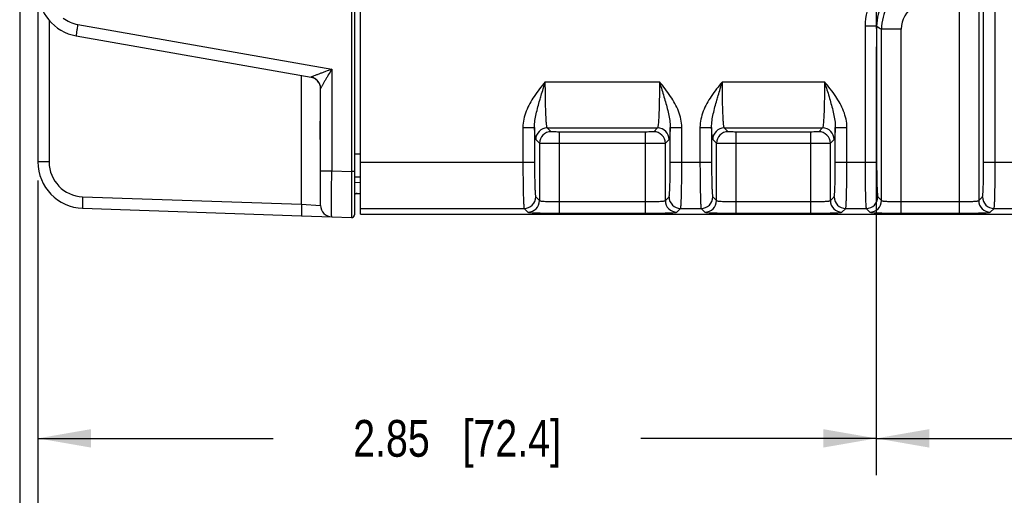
# Model space of a CAD drawing. Header units: inches. Extents: x 0 to 34, y 0 to 22.
# Tile 92 of 168: x 11.4 to 14.8, y 2.5 to 4.1. Entities that reach past the tile are written whole.
import ezdxf

# ---------------------------------------------------------------- set-up
doc = ezdxf.new("R2010")
doc.units = ezdxf.units.IN
doc.header["$LTSCALE"] = 1.87
doc.header["$MEASUREMENT"] = 0
doc.linetypes.add('CENTER', pattern=[0.6, 0.375, -0.075, 0.075, -0.075])
doc.layers.get('0').update_dxf_attribs({"linetype": 'CONTINUOUS'})
doc.layers.add('02___PRT_ALL_AXES', color=7, linetype='CONTINUOUS')
doc.layers.add('DIMENSIONS', color=7, linetype='CONTINUOUS')
doc.styles.get("Standard").update_dxf_attribs({"font": 'txt', "width": 0.8})
doc.dimstyles.new('DIMSTYLE_1', dxfattribs={"dimtxt": 0.125, "dimasz": 0.18, "dimexe": 0.125, "dimexo": 0.0625, "dimgap": 0.0625, "dimtad": 0, "dimtih": 1, "dimtoh": 1, "dimzin": 4, "dimdsep": 46, "dimtxsty": 'STANDARD', "dimblk": '_FILLED', "dimblk1": '_FILLED', "dimblk2": '_FILLED', "dimcen": 0.09, "dimadec": 0, "dimazin": 0, "dimtp": 0.001, "dimtm": 0.001, "dimtfac": 1, "dimtofl": 0, "dimtmove": 0, "dimatfit": 3, "dimldrblk": '_FILLED', "dimfxl": 1, "dimtolj": 1, "dimtzin": 4, "dimarcsym": 0})

# ---------------------------------------------------------------- blocks, each defined once
blk = doc.blocks.new('_FILLED')
at = {"color": 0, "linetype": 'BYBLOCK'}
blk.add_solid([(0, 0), (-1, 0.174), (-1, -0.174)], dxfattribs=at)
blk = doc.blocks.new('*D2')
at = {"layer": 'DIMENSIONS', "color": 2, "linetype": 'CONTINUOUS'}
for p, q in [((14.3501, 3.9959), (14.3501, 2.5392)), ((11.5009, 3.5419), (11.5009, 2.5392)), ((11.5009, 2.6642), (12.3005, 2.6642)), ((14.3501, 2.6642), (13.5505, 2.6642))]:
    blk.add_line(p, q, dxfattribs=at)
at = {"layer": 'DIMENSIONS', "color": 2, "linetype": 'CONTINUOUS', "xscale": 0.18, "yscale": 0.18, "zscale": 0.18, "rotation": 180}
blk.add_blockref('_FILLED', (11.5009, 2.6642), dxfattribs=at)
at = {"layer": 'DIMENSIONS', "color": 2, "linetype": 'CONTINUOUS', "xscale": 0.18, "yscale": 0.18, "zscale": 0.18}
blk.add_blockref('_FILLED', (14.3501, 2.6642), dxfattribs=at)
at = {"layer": 'DIMENSIONS', "color": 2, "linetype": 'CONTINUOUS', "insert": (12.9255, 2.7267), "char_height": 0.125, "width": 1.125, "attachment_point": 2, "line_spacing_factor": 0.9}
blk.add_mtext('2.85{\\Ftxt.shx;\\W1.000000;\\H0.125000; }[72.4]', dxfattribs=at)
blk = doc.blocks.new('*D3')
at = {"layer": 'DIMENSIONS', "color": 2, "linetype": 'CONTINUOUS'}
for p, q in [((14.3501, 3.9959), (14.3501, 2.5392)), ((19.0746, 3.9959), (19.0746, 2.5392)), ((14.3501, 2.6642), (16.1373, 2.6642)), ((19.0746, 2.6642), (17.2873, 2.6642))]:
    blk.add_line(p, q, dxfattribs=at)
at = {"layer": 'DIMENSIONS', "color": 2, "linetype": 'CONTINUOUS', "xscale": 0.18, "yscale": 0.18, "zscale": 0.18, "rotation": 180}
blk.add_blockref('_FILLED', (14.3501, 2.6642), dxfattribs=at)
at = {"layer": 'DIMENSIONS', "color": 2, "linetype": 'CONTINUOUS', "xscale": 0.18, "yscale": 0.18, "zscale": 0.18}
blk.add_blockref('_FILLED', (19.0746, 2.6642), dxfattribs=at)
at = {"layer": 'DIMENSIONS', "color": 2, "linetype": 'CONTINUOUS', "insert": (16.7123, 2.7267), "char_height": 0.125, "width": 1.025, "attachment_point": 2, "line_spacing_factor": 0.9}
blk.add_mtext('4.72{\\Ftxt.shx;\\W1.000000;\\H0.125000; }[120]', dxfattribs=at)
blk = doc.blocks.new('*D5')
at = {"layer": 'DIMENSIONS', "color": 2, "linetype": 'CONTINUOUS'}
for p, q in [((11.4389, 4.9258), (11.4389, 1.0392)), ((24.3849, 3.4517), (24.3849, 1.0392)), ((11.4389, 1.1642), (17.1869, 1.1642)), ((24.3849, 1.1642), (18.6369, 1.1642))]:
    blk.add_line(p, q, dxfattribs=at)
at = {"layer": 'DIMENSIONS', "color": 2, "linetype": 'CONTINUOUS', "xscale": 0.18, "yscale": 0.18, "zscale": 0.18, "rotation": 180}
blk.add_blockref('_FILLED', (11.4389, 1.1642), dxfattribs=at)
at = {"layer": 'DIMENSIONS', "color": 2, "linetype": 'CONTINUOUS', "xscale": 0.18, "yscale": 0.18, "zscale": 0.18}
blk.add_blockref('_FILLED', (24.3849, 1.1642), dxfattribs=at)
at = {"layer": 'DIMENSIONS', "color": 2, "linetype": 'CONTINUOUS', "insert": (17.9119, 1.2267), "char_height": 0.125, "width": 1.325, "attachment_point": 2, "line_spacing_factor": 0.9}
blk.add_mtext('12.95{\\Ftxt.shx;\\W1.000000;\\H0.125000; }[328.8]', dxfattribs=at)
blk = doc.blocks.new('*D6')
at = {"layer": 'DIMENSIONS', "color": 2, "linetype": 'CONTINUOUS'}
for p, q in [((11.5009, 3.5419), (11.5009, 1.7892)), ((24.3849, 3.4517), (24.3849, 1.7892)), ((11.5009, 1.9142), (17.2179, 1.9142)), ((24.3849, 1.9142), (18.6679, 1.9142))]:
    blk.add_line(p, q, dxfattribs=at)
at = {"layer": 'DIMENSIONS', "color": 2, "linetype": 'CONTINUOUS', "xscale": 0.18, "yscale": 0.18, "zscale": 0.18, "rotation": 180}
blk.add_blockref('_FILLED', (11.5009, 1.9142), dxfattribs=at)
at = {"layer": 'DIMENSIONS', "color": 2, "linetype": 'CONTINUOUS', "xscale": 0.18, "yscale": 0.18, "zscale": 0.18}
blk.add_blockref('_FILLED', (24.3849, 1.9142), dxfattribs=at)
at = {"layer": 'DIMENSIONS', "color": 2, "linetype": 'CONTINUOUS', "insert": (17.9429, 1.9767), "char_height": 0.125, "width": 1.325, "attachment_point": 2, "line_spacing_factor": 0.9}
blk.add_mtext('12.88{\\Ftxt.shx;\\W1.000000;\\H0.125000; }[327.3]', dxfattribs=at)

msp = doc.modelspace()

# ---------------------------------------------------------------- linework, layer by layer
at = {"color": 7, "linetype": 'CONTINUOUS'}
for p, q in [((12.5767, 6.8736), (12.5767, 3.4249)), ((12.5968, 3.4266), (12.5968, 6.8708)), ((11.5009, 6.6941), (11.5009, 3.6044)), ((12.5665, 6.726), (12.5665, 3.5725)), ((14.7152, 3.6038), (14.7152, 6.6936)), ((14.7545, 3.6038), (14.7545, 6.6936)), ((14.6316, 4.1475), (14.6316, 3.4301)), ((14.6985, 4.1475), (14.6985, 3.4731)), ((11.5389, 4.0864), (11.5389, 3.6044)), ((11.6365, 4.0724), (12.4995, 3.9202)), ((14.3121, 4.0662), (14.3121, 3.6038)), ((14.3515, 4.0662), (14.3121, 4.0662)), ((14.3515, 4.0662), (14.3515, 3.6038)), ((14.3682, 3.4731), (14.3682, 4.0566)), ((14.4351, 4.0566), (14.3682, 4.0566)), ((14.4351, 3.4301), (14.4351, 4.0566)), ((11.631, 4.0336), (12.429, 3.8929)), ((12.4995, 3.9202), (12.4995, 3.5748)), ((12.3969, 3.4604), (12.3969, 3.8986)), ((12.4615, 3.4568), (12.4615, 3.8542)), ((13.2254, 3.8775), (13.6133, 3.8775)), ((13.8271, 3.8775), (14.1743, 3.8775)), ((13.1493, 3.7221), (13.1493, 3.6038)), ((13.1493, 3.7221), (13.1887, 3.7221)), ((13.1887, 3.7221), (13.1887, 3.6038)), ((13.2447, 3.7073), (13.232, 3.7201)), ((13.232, 3.7201), (13.6067, 3.7201)), ((13.6067, 3.7201), (13.5939, 3.7073)), ((13.65, 3.6038), (13.65, 3.7221)), ((13.65, 3.7221), (13.6893, 3.7221)), ((13.6893, 3.6038), (13.6893, 3.7221)), ((13.7511, 3.7221), (13.7511, 3.6038)), ((13.7511, 3.7221), (13.7904, 3.7221)), ((13.7904, 3.7221), (13.7904, 3.6038)), ((13.8465, 3.7073), (13.8338, 3.7201)), ((13.8338, 3.7201), (14.1677, 3.7201)), ((14.1677, 3.7201), (14.155, 3.7073)), ((14.211, 3.6038), (14.211, 3.7221)), ((14.211, 3.7221), (14.2504, 3.7221)), ((14.2504, 3.6038), (14.2504, 3.7221)), ((13.2723, 3.7064), (13.2723, 3.4301)), ((13.5664, 3.7064), (13.2723, 3.7064)), ((13.5664, 3.4301), (13.5664, 3.7064)), ((13.8741, 3.4301), (13.8741, 3.7064)), ((14.1274, 3.7064), (13.8741, 3.7064)), ((14.1274, 3.4301), (14.1274, 3.7064)), ((13.2054, 3.668), (13.1927, 3.6807)), ((13.2054, 3.668), (13.2054, 3.4731)), ((13.5664, 3.6671), (13.2723, 3.6671)), ((13.646, 3.6807), (13.6333, 3.668)), ((13.6333, 3.4731), (13.6333, 3.668)), ((13.8072, 3.668), (13.7944, 3.6807)), ((13.8072, 3.4731), (13.8072, 3.668)), ((14.1274, 3.6671), (13.8741, 3.6671)), ((14.207, 3.6807), (14.1943, 3.668)), ((14.1943, 3.4731), (14.1943, 3.668)), ((12.5767, 3.6322), (12.5968, 3.6327)), ((11.5389, 3.6044), (11.5009, 3.6044)), ((12.5968, 3.6038), (13.1887, 3.6038)), ((13.65, 3.6038), (13.7904, 3.6038)), ((14.211, 3.6038), (14.3515, 3.6038)), ((14.7152, 3.6038), (14.8556, 3.6038)), ((12.4615, 3.5748), (12.4995, 3.5748)), ((12.4995, 3.5748), (12.5665, 3.5725)), ((12.5665, 3.5725), (12.5663, 3.4743)), ((12.5767, 3.5725), (12.5665, 3.5725)), ((12.5767, 3.5535), (12.5968, 3.554)), ((12.5968, 3.5343), (12.5767, 3.5338)), ((11.6528, 3.4864), (12.3969, 3.4604)), ((12.5767, 3.4972), (12.5968, 3.4972)), ((13.1927, 3.4858), (13.2054, 3.4731)), ((13.6333, 3.4731), (13.646, 3.4858)), ((13.7944, 3.4858), (13.8072, 3.4731)), ((14.1943, 3.4731), (14.207, 3.4858)), ((14.3555, 3.4858), (14.3682, 3.4731)), ((14.6985, 3.4731), (14.7112, 3.4858)), ((11.6528, 3.447), (12.3969, 3.421)), ((12.3969, 3.4604), (12.4615, 3.4568)), ((12.5663, 3.4743), (12.5663, 3.469)), ((12.5663, 3.469), (12.5665, 3.4151)), ((13.2723, 3.4695), (13.5664, 3.4695)), ((13.8741, 3.4695), (14.1274, 3.4695)), ((14.4351, 3.4695), (14.6316, 3.4695)), ((12.3969, 3.421), (12.4995, 3.4174)), ((12.3969, 3.421), (12.4995, 3.4175)), ((12.4995, 3.4174), (12.5665, 3.4151)), ((12.5968, 3.4465), (13.1533, 3.4465)), ((12.5968, 3.4266), (24.2748, 3.4266)), ((13.1533, 3.4465), (13.1661, 3.4337)), ((13.2723, 3.4301), (13.5664, 3.4301)), ((13.6726, 3.4337), (13.6854, 3.4465)), ((13.6854, 3.4465), (13.7551, 3.4465)), ((13.7551, 3.4465), (13.7678, 3.4337)), ((13.8741, 3.4301), (14.1274, 3.4301)), ((14.2336, 3.4337), (14.2464, 3.4465)), ((14.2464, 3.4465), (14.3161, 3.4465)), ((14.3161, 3.4465), (14.3288, 3.4337)), ((14.4351, 3.4301), (14.6316, 3.4301)), ((14.7378, 3.4337), (14.7505, 3.4465)), ((14.7505, 3.4465), (14.8203, 3.4465))]:
    msp.add_line(p, q, dxfattribs=at)
for centre, radius, start, end in [((14.5089, 4.0662), 0.1967, 119.3241, 180.0001), ((11.6583, 4.1887), 0.1575, 180, 260), ((14.5088, 4.0662), 0.1573, 119.3057, 180.0136), ((14.5257, 4.0565), 0.1575, 120.9998, 179.9836), ((14.5256, 4.0566), 0.0905, 120.9855, 179.9979), ((11.657, 4.1887), 0.1181, 233.1246, 259.9995), ((15.0244, 5.2164), 1.3326, 239.6717, 240.5013), ((12.4221, 3.8541), 0.0394, 0, 80), ((12.4221, 3.8542), 0.0394, 30.3014, 79.9566), ((13.2321, 3.6807), 0.0394, 90.0842, 179.9158), ((13.6066, 3.6807), 0.0394, 0.0842, 89.9158), ((13.8338, 3.6807), 0.0394, 90.0842, 179.9158), ((14.1676, 3.6807), 0.0394, 0.0842, 89.9158), ((13.2448, 3.6679), 0.0394, 90.0842, 179.9158), ((13.5939, 3.6679), 0.0394, 0.0842, 89.9158), ((13.8466, 3.6679), 0.0394, 90.0842, 179.9158), ((14.1549, 3.6679), 0.0394, 0.0842, 89.9158), ((11.6583, 3.6044), 0.1575, 180, 268), ((11.657, 3.6044), 0.1181, 180.0005, 267.9995), ((12.5855, 3.4874), 0.00984, 90.0012, 156.3124), ((13.1532, 3.4859), 0.0394, 270.0842, 359.9158), ((13.6854, 3.4859), 0.0394, 180.0842, 269.9158), ((13.755, 3.4859), 0.0394, 270.0842, 359.9158), ((14.2464, 3.4859), 0.0394, 180.0842, 269.9158), ((14.316, 3.4859), 0.0394, 270.0842, 359.9158), ((14.7506, 3.4859), 0.0394, 180.0842, 269.9158), ((12.5009, 3.4568), 0.0394, 180.0028, 268.0001), ((13.166, 3.4731), 0.0394, 270.0842, 359.9158), ((13.6727, 3.4731), 0.0394, 180.0842, 269.9158), ((13.7678, 3.4731), 0.0394, 270.0842, 359.9158), ((14.2337, 3.4731), 0.0394, 180.0842, 269.9158), ((14.3288, 3.4731), 0.0394, 270.0842, 359.9158), ((14.7379, 3.4731), 0.0394, 180.0842, 269.9158), ((12.5668, 3.4249), 0.00984, 268, 360), ((12.5668, 3.425), 0.00984, 304.7202, 332.5509)]:
    msp.add_arc(centre, radius, start, end, dxfattribs=at)
for points, knots in [([(11.6365, 4.0724), (11.6356, 4.0675), (11.6344, 4.0603), (11.6329, 4.0512), (11.6321, 4.0454), (11.6314, 4.0407), (11.6311, 4.0374), (11.6309, 4.0355), (11.6309, 4.0345), (11.6309, 4.034), (11.6309, 4.0336), (11.631, 4.0336)], [0, 0, 0, 0, 0.382305, 0.554905, 0.706011, 0.830002, 0.922357, 0.955418, 0.97937, 0.99412, 1, 1, 1, 1]), ([(12.4995, 3.9202), (12.4923, 3.9175), (12.4817, 3.9135), (12.4677, 3.9081), (12.4576, 3.9042), (12.4481, 3.9005), (12.4407, 3.8977), (12.4355, 3.8956), (12.4324, 3.8944), (12.4304, 3.8935), (12.4293, 3.8931), (12.429, 3.8929)], [0, 0, 0, 0, 0.303149, 0.451539, 0.595698, 0.732714, 0.856859, 0.910591, 0.955282, 0.986742, 1, 1, 1, 1]), ([(12.4995, 3.9202), (12.4956, 3.9136), (12.4898, 3.9038), (12.4821, 3.8909), (12.4767, 3.8815), (12.4723, 3.8739), (12.469, 3.8681), (12.4667, 3.8642), (12.4648, 3.8606), (12.4631, 3.8577), (12.4622, 3.8556), (12.4615, 3.8545), (12.4615, 3.8542)], [0, 0, 0, 0, 0.301177, 0.448884, 0.592608, 0.729504, 0.793829, 0.853956, 0.908063, 0.953325, 0.985596, 1, 1, 1, 1]), ([(12.429, 3.8929), (12.429, 3.8929), (12.429, 3.8929), (12.429, 3.8929), (12.429, 3.8929)], [0, 0, 0, 0, 0.513869, 1, 1, 1, 1]), ([(13.2066, 3.8147), (13.2081, 3.8198), (13.2142, 3.8408), (13.2206, 3.8617), (13.2254, 3.8775)], [0, 0, 0, 0, 0.247225, 1, 1, 1, 1]), ([(13.232, 3.7201), (13.2316, 3.7204), (13.2312, 3.7218), (13.2306, 3.7244), (13.23, 3.7286), (13.2291, 3.7367), (13.2281, 3.75), (13.2272, 3.7694), (13.2264, 3.7927), (13.2256, 3.8292), (13.2254, 3.8578), (13.2254, 3.8775)], [0, 0, 0, 0, 0.008953, 0.026459, 0.052732, 0.087644, 0.182075, 0.306449, 0.456261, 0.62598, 1, 1, 1, 1]), ([(13.6133, 3.8775), (13.6133, 3.8578), (13.6131, 3.8292), (13.6123, 3.7927), (13.6115, 3.7694), (13.6105, 3.75), (13.6096, 3.7367), (13.6087, 3.7286), (13.6081, 3.7244), (13.6075, 3.7218), (13.607, 3.7204), (13.6067, 3.7201)], [0, 0, 0, 0, 0.374004, 0.543736, 0.69356, 0.817932, 0.91236, 0.947269, 0.973542, 0.991048, 1, 1, 1, 1]), ([(13.6133, 3.8775), (13.6149, 3.8722), (13.6213, 3.8513), (13.6275, 3.8304), (13.6321, 3.8147)], [0, 0, 0, 0, 0.252054, 1, 1, 1, 1]), ([(13.8084, 3.8147), (13.8099, 3.8198), (13.816, 3.8408), (13.8224, 3.8617), (13.8271, 3.8775)], [0, 0, 0, 0, 0.247225, 1, 1, 1, 1]), ([(13.8338, 3.7201), (13.8334, 3.7204), (13.833, 3.7218), (13.8323, 3.7244), (13.8318, 3.7286), (13.8309, 3.7367), (13.8299, 3.75), (13.829, 3.7694), (13.8282, 3.7927), (13.8274, 3.8292), (13.8271, 3.8578), (13.8271, 3.8775)], [0, 0, 0, 0, 0.008953, 0.026459, 0.052732, 0.087644, 0.182075, 0.306449, 0.456261, 0.62598, 1, 1, 1, 1]), ([(14.1743, 3.8775), (14.1743, 3.8578), (14.1741, 3.8292), (14.1733, 3.7927), (14.1725, 3.7694), (14.1716, 3.75), (14.1706, 3.7367), (14.1697, 3.7286), (14.1691, 3.7244), (14.1685, 3.7218), (14.1681, 3.7204), (14.1677, 3.7201)], [0, 0, 0, 0, 0.374004, 0.543736, 0.69356, 0.817932, 0.91236, 0.947269, 0.973542, 0.991048, 1, 1, 1, 1]), ([(14.1743, 3.8775), (14.1759, 3.8722), (14.1823, 3.8513), (14.1886, 3.8304), (14.1931, 3.8147)], [0, 0, 0, 0, 0.252054, 1, 1, 1, 1]), ([(13.1873, 3.8276), (13.1768, 3.8119), (13.1579, 3.7789), (13.1493, 3.741), (13.1493, 3.7221)], [0, 0, 0, 0, 0.500854, 1, 1, 1, 1]), ([(13.6893, 3.7221), (13.6893, 3.741), (13.6807, 3.7789), (13.6619, 3.8119), (13.6513, 3.8276)], [0, 0, 0, 0, 0.499261, 1, 1, 1, 1]), ([(13.7891, 3.8276), (13.7785, 3.8119), (13.7597, 3.7789), (13.7511, 3.741), (13.7511, 3.7221)], [0, 0, 0, 0, 0.500854, 1, 1, 1, 1]), ([(14.2504, 3.7221), (14.2504, 3.741), (14.2418, 3.7789), (14.2229, 3.8119), (14.2123, 3.8276)], [0, 0, 0, 0, 0.499261, 1, 1, 1, 1]), ([(12.4615, 3.6394), (12.4615, 3.6513), (12.4607, 3.6756), (12.4599, 3.7123), (12.4607, 3.7489), (12.4615, 3.7732), (12.4615, 3.7851)], [0, 0, 0, 0, 0.2461, 0.50001, 0.753911, 1, 1, 1, 1]), ([(13.1887, 3.7221), (13.1885, 3.7377), (13.1938, 3.7691), (13.2022, 3.7994), (13.2066, 3.8147)], [0, 0, 0, 0, 0.494719, 1, 1, 1, 1]), ([(13.6321, 3.8147), (13.6364, 3.7994), (13.6448, 3.7691), (13.6502, 3.7377), (13.65, 3.7221)], [0, 0, 0, 0, 0.505259, 1, 1, 1, 1]), ([(13.7904, 3.7221), (13.7903, 3.7377), (13.7956, 3.7691), (13.804, 3.7994), (13.8084, 3.8147)], [0, 0, 0, 0, 0.494719, 1, 1, 1, 1]), ([(14.1931, 3.8147), (14.1975, 3.7994), (14.2058, 3.7691), (14.2112, 3.7377), (14.211, 3.7221)], [0, 0, 0, 0, 0.505259, 1, 1, 1, 1]), ([(13.1927, 3.6807), (13.1924, 3.681), (13.192, 3.6823), (13.1915, 3.6846), (13.191, 3.6881), (13.1902, 3.6951), (13.1894, 3.7066), (13.1889, 3.7165), (13.1887, 3.7221)], [0, 0, 0, 0, 0.030252, 0.08773, 0.173027, 0.28595, 0.592609, 1, 1, 1, 1]), ([(13.65, 3.7221), (13.6497, 3.7164), (13.6492, 3.7065), (13.6484, 3.6951), (13.6477, 3.6881), (13.6472, 3.6846), (13.6467, 3.6823), (13.6463, 3.681), (13.646, 3.6807)], [0, 0, 0, 0, 0.40729, 0.713913, 0.826904, 0.912248, 0.969742, 1, 1, 1, 1]), ([(13.7944, 3.6807), (13.7941, 3.681), (13.7938, 3.6823), (13.7933, 3.6846), (13.7928, 3.6881), (13.792, 3.6951), (13.7912, 3.7066), (13.7907, 3.7165), (13.7904, 3.7221)], [0, 0, 0, 0, 0.030252, 0.08773, 0.173027, 0.28595, 0.592609, 1, 1, 1, 1]), ([(14.211, 3.7221), (14.2108, 3.7164), (14.2103, 3.7065), (14.2094, 3.6951), (14.2087, 3.6881), (14.2082, 3.6846), (14.2077, 3.6823), (14.2073, 3.681), (14.207, 3.6807)], [0, 0, 0, 0, 0.407291, 0.713913, 0.826904, 0.912248, 0.969742, 1, 1, 1, 1]), ([(13.2723, 3.7064), (13.2688, 3.7064), (13.2625, 3.7065), (13.2549, 3.7066), (13.25, 3.7068), (13.2474, 3.7069), (13.2458, 3.7072), (13.2449, 3.7072), (13.2447, 3.7073)], [0, 0, 0, 0, 0.374397, 0.694132, 0.818597, 0.913048, 0.974168, 1, 1, 1, 1]), ([(13.5939, 3.7073), (13.5938, 3.7072), (13.5929, 3.7072), (13.5913, 3.7069), (13.5887, 3.7068), (13.5837, 3.7066), (13.5762, 3.7065), (13.5698, 3.7064), (13.5664, 3.7064)], [0, 0, 0, 0, 0.025832, 0.086952, 0.181403, 0.305868, 0.625603, 1, 1, 1, 1]), ([(13.8741, 3.7064), (13.8706, 3.7064), (13.8642, 3.7065), (13.8567, 3.7066), (13.8518, 3.7068), (13.8492, 3.7069), (13.8476, 3.7072), (13.8467, 3.7072), (13.8465, 3.7073)], [0, 0, 0, 0, 0.374369, 0.694119, 0.818612, 0.91307, 0.974144, 1, 1, 1, 1]), ([(14.155, 3.7073), (14.1548, 3.7072), (14.1539, 3.7072), (14.1523, 3.7069), (14.1497, 3.7068), (14.1448, 3.7066), (14.1372, 3.7065), (14.1309, 3.7064), (14.1274, 3.7064)], [0, 0, 0, 0, 0.025832, 0.086952, 0.181403, 0.305868, 0.625603, 1, 1, 1, 1]), ([(13.2723, 3.6671), (13.2639, 3.6671), (13.2518, 3.6671), (13.2363, 3.6672), (13.2264, 3.6673), (13.2181, 3.6675), (13.2119, 3.6675), (13.2079, 3.6679), (13.2059, 3.6678), (13.2054, 3.668)], [0, 0, 0, 0, 0.374795, 0.544863, 0.694902, 0.819475, 0.913912, 0.974822, 1, 1, 1, 1]), ([(13.6333, 3.668), (13.6328, 3.6678), (13.6308, 3.6679), (13.6268, 3.6675), (13.6205, 3.6675), (13.6123, 3.6673), (13.6024, 3.6672), (13.5869, 3.6671), (13.5747, 3.6671), (13.5664, 3.6671)], [0, 0, 0, 0, 0.025178, 0.086088, 0.180525, 0.305098, 0.455137, 0.625205, 1, 1, 1, 1]), ([(13.8741, 3.6671), (13.8657, 3.6671), (13.8535, 3.6671), (13.8381, 3.6672), (13.8281, 3.6673), (13.8199, 3.6675), (13.8136, 3.6675), (13.8097, 3.6679), (13.8077, 3.6678), (13.8072, 3.668)], [0, 0, 0, 0, 0.374787, 0.544852, 0.694889, 0.819464, 0.913907, 0.974805, 1, 1, 1, 1]), ([(14.1943, 3.668), (14.1938, 3.6678), (14.1918, 3.6679), (14.1878, 3.6675), (14.1816, 3.6675), (14.1733, 3.6673), (14.1634, 3.6672), (14.1479, 3.6671), (14.1358, 3.6671), (14.1274, 3.6671)], [0, 0, 0, 0, 0.025178, 0.086088, 0.180525, 0.305098, 0.455137, 0.625205, 1, 1, 1, 1]), ([(13.1493, 3.6038), (13.1493, 3.5842), (13.1495, 3.5556), (13.1499, 3.5191), (13.1504, 3.4958), (13.151, 3.4764), (13.1516, 3.4631), (13.1521, 3.455), (13.1524, 3.4508), (13.1528, 3.4482), (13.153, 3.4468), (13.1533, 3.4465)], [0, 0, 0, 0, 0.374557, 0.544517, 0.694523, 0.819012, 0.913444, 0.948288, 0.97443, 0.991671, 1, 1, 1, 1]), ([(13.1887, 3.6038), (13.1887, 3.5891), (13.1888, 3.5676), (13.1893, 3.5403), (13.1898, 3.5228), (13.1903, 3.5083), (13.1909, 3.4983), (13.1914, 3.4922), (13.1918, 3.4891), (13.1922, 3.4871), (13.1924, 3.486), (13.1927, 3.4858)], [0, 0, 0, 0, 0.374316, 0.544176, 0.694097, 0.818519, 0.912946, 0.947824, 0.974033, 0.991396, 1, 1, 1, 1]), ([(13.646, 3.4858), (13.6463, 3.486), (13.6465, 3.4871), (13.6469, 3.4891), (13.6472, 3.4922), (13.6478, 3.4983), (13.6483, 3.5083), (13.6489, 3.5228), (13.6494, 3.5403), (13.6499, 3.5676), (13.65, 3.5891), (13.65, 3.6038)], [0, 0, 0, 0, 0.008604, 0.025967, 0.052176, 0.087054, 0.181481, 0.305903, 0.455824, 0.625684, 1, 1, 1, 1]), ([(13.6854, 3.4465), (13.6856, 3.4468), (13.6858, 3.4482), (13.6862, 3.4508), (13.6866, 3.455), (13.6871, 3.4631), (13.6877, 3.4764), (13.6883, 3.4958), (13.6887, 3.5191), (13.6892, 3.5556), (13.6893, 3.5842), (13.6893, 3.6038)], [0, 0, 0, 0, 0.008329, 0.02557, 0.051712, 0.086556, 0.180988, 0.305477, 0.455483, 0.625443, 1, 1, 1, 1]), ([(13.7511, 3.6038), (13.7511, 3.5842), (13.7512, 3.5556), (13.7517, 3.5191), (13.7522, 3.4958), (13.7528, 3.4764), (13.7533, 3.4631), (13.7539, 3.455), (13.7542, 3.4508), (13.7546, 3.4482), (13.7548, 3.4468), (13.7551, 3.4465)], [0, 0, 0, 0, 0.374557, 0.544517, 0.694523, 0.819012, 0.913444, 0.948288, 0.97443, 0.991671, 1, 1, 1, 1]), ([(13.7904, 3.6038), (13.7904, 3.5891), (13.7906, 3.5676), (13.7911, 3.5403), (13.7915, 3.5228), (13.7921, 3.5083), (13.7927, 3.4983), (13.7932, 3.4922), (13.7936, 3.4891), (13.7939, 3.4871), (13.7942, 3.486), (13.7944, 3.4858)], [0, 0, 0, 0, 0.374316, 0.544176, 0.694097, 0.818519, 0.912946, 0.947824, 0.974033, 0.991396, 1, 1, 1, 1]), ([(14.207, 3.4858), (14.2073, 3.486), (14.2075, 3.4871), (14.2079, 3.4891), (14.2083, 3.4922), (14.2088, 3.4983), (14.2094, 3.5083), (14.2099, 3.5228), (14.2104, 3.5403), (14.2109, 3.5676), (14.211, 3.5891), (14.211, 3.6038)], [0, 0, 0, 0, 0.008604, 0.025967, 0.052176, 0.087054, 0.181481, 0.305903, 0.455824, 0.625684, 1, 1, 1, 1]), ([(14.2464, 3.4465), (14.2467, 3.4468), (14.2469, 3.4482), (14.2473, 3.4508), (14.2476, 3.455), (14.2481, 3.4631), (14.2487, 3.4764), (14.2493, 3.4958), (14.2497, 3.5191), (14.2502, 3.5556), (14.2504, 3.5842), (14.2504, 3.6038)], [0, 0, 0, 0, 0.008329, 0.02557, 0.051712, 0.086556, 0.180988, 0.305477, 0.455483, 0.625443, 1, 1, 1, 1]), ([(14.3121, 3.6038), (14.3121, 3.5842), (14.3123, 3.5556), (14.3127, 3.5191), (14.3132, 3.4958), (14.3138, 3.4764), (14.3143, 3.4631), (14.3149, 3.455), (14.3152, 3.4508), (14.3156, 3.4482), (14.3158, 3.4468), (14.3161, 3.4465)], [0, 0, 0, 0, 0.374557, 0.544517, 0.694523, 0.819012, 0.913444, 0.948288, 0.97443, 0.991671, 1, 1, 1, 1]), ([(14.3515, 3.6038), (14.3515, 3.5891), (14.3516, 3.5676), (14.3521, 3.5403), (14.3526, 3.5228), (14.3531, 3.5083), (14.3537, 3.4983), (14.3542, 3.4922), (14.3546, 3.4891), (14.355, 3.4871), (14.3552, 3.486), (14.3555, 3.4858)], [0, 0, 0, 0, 0.374316, 0.544176, 0.694097, 0.818519, 0.912946, 0.947824, 0.974033, 0.991396, 1, 1, 1, 1]), ([(14.7112, 3.4858), (14.7114, 3.486), (14.7117, 3.4871), (14.7121, 3.4891), (14.7124, 3.4922), (14.713, 3.4983), (14.7135, 3.5083), (14.7141, 3.5228), (14.7146, 3.5403), (14.7151, 3.5676), (14.7152, 3.5891), (14.7152, 3.6038)], [0, 0, 0, 0, 0.008604, 0.025967, 0.052176, 0.087054, 0.181481, 0.305903, 0.455824, 0.625684, 1, 1, 1, 1]), ([(14.7505, 3.4465), (14.7508, 3.4468), (14.751, 3.4482), (14.7514, 3.4508), (14.7518, 3.455), (14.7523, 3.4631), (14.7529, 3.4764), (14.7534, 3.4958), (14.7539, 3.5191), (14.7544, 3.5556), (14.7545, 3.5842), (14.7545, 3.6038)], [0, 0, 0, 0, 0.008329, 0.02557, 0.051712, 0.086556, 0.180988, 0.305477, 0.455483, 0.625443, 1, 1, 1, 1]), ([(12.4995, 3.4174), (12.4994, 3.4174), (12.4994, 3.4178), (12.4993, 3.4183), (12.4993, 3.4193), (12.4992, 3.4206), (12.4992, 3.4223), (12.4991, 3.4253), (12.4991, 3.4299), (12.499, 3.4365), (12.499, 3.4444), (12.4989, 3.4536), (12.4989, 3.468), (12.499, 3.4885), (12.4991, 3.5154), (12.4992, 3.5445), (12.4994, 3.5646), (12.4995, 3.5748)], [0, 0, 0, 0, 0.001292, 0.004939, 0.010964, 0.019363, 0.030123, 0.043223, 0.076287, 0.118242, 0.16869, 0.227133, 0.293029, 0.444542, 0.61738, 0.804964, 1, 1, 1, 1]), ([(11.6528, 3.4864), (11.6527, 3.4813), (11.6525, 3.4741), (11.6523, 3.4648), (11.6523, 3.4589), (11.6523, 3.4541), (11.6524, 3.4508), (11.6525, 3.4488), (11.6526, 3.4479), (11.6527, 3.4474), (11.6528, 3.447), (11.6528, 3.447)], [0, 0, 0, 0, 0.381921, 0.554516, 0.705685, 0.829772, 0.922224, 0.955326, 0.979313, 0.99409, 1, 1, 1, 1]), ([(12.3969, 3.4604), (12.3967, 3.4554), (12.3965, 3.4481), (12.3964, 3.4388), (12.3963, 3.4329), (12.3964, 3.4281), (12.3964, 3.4248), (12.3965, 3.4229), (12.3966, 3.4219), (12.3967, 3.4214), (12.3968, 3.421), (12.3969, 3.421)], [0, 0, 0, 0, 0.381921, 0.554515, 0.705685, 0.829772, 0.922224, 0.955326, 0.979313, 0.99409, 1, 1, 1, 1]), ([(13.2054, 3.4731), (13.2057, 3.4725), (13.208, 3.4722), (13.2118, 3.4715), (13.2182, 3.471), (13.2263, 3.4704), (13.2363, 3.47), (13.2518, 3.4696), (13.2639, 3.4695), (13.2723, 3.4695)], [0, 0, 0, 0, 0.027094, 0.088542, 0.182996, 0.307268, 0.45691, 0.626425, 1, 1, 1, 1]), ([(13.5664, 3.4695), (13.5747, 3.4695), (13.5869, 3.4696), (13.6024, 3.47), (13.6123, 3.4704), (13.6205, 3.471), (13.6269, 3.4715), (13.6307, 3.4722), (13.633, 3.4725), (13.6333, 3.4731)], [0, 0, 0, 0, 0.373457, 0.543002, 0.692656, 0.816976, 0.91149, 0.972936, 1, 1, 1, 1]), ([(13.8072, 3.4731), (13.8075, 3.4725), (13.8098, 3.4722), (13.8135, 3.4715), (13.8199, 3.471), (13.8281, 3.4704), (13.838, 3.47), (13.8535, 3.4696), (13.8657, 3.4695), (13.8741, 3.4695)], [0, 0, 0, 0, 0.027052, 0.088466, 0.182908, 0.307182, 0.456838, 0.626375, 1, 1, 1, 1]), ([(14.1274, 3.4695), (14.1358, 3.4695), (14.1479, 3.4696), (14.1634, 3.47), (14.1734, 3.4704), (14.1815, 3.471), (14.1879, 3.4715), (14.1917, 3.4722), (14.194, 3.4725), (14.1943, 3.4731)], [0, 0, 0, 0, 0.373457, 0.543002, 0.692656, 0.816976, 0.91149, 0.972936, 1, 1, 1, 1]), ([(14.3682, 3.4731), (14.3685, 3.4725), (14.3708, 3.4722), (14.3746, 3.4715), (14.381, 3.471), (14.3891, 3.4704), (14.3991, 3.47), (14.4146, 3.4696), (14.4267, 3.4695), (14.4351, 3.4695)], [0, 0, 0, 0, 0.027052, 0.088466, 0.182908, 0.307182, 0.456838, 0.626375, 1, 1, 1, 1]), ([(14.6316, 3.4695), (14.6399, 3.4695), (14.6521, 3.4696), (14.6676, 3.47), (14.6775, 3.4704), (14.6857, 3.471), (14.6921, 3.4715), (14.6959, 3.4722), (14.6981, 3.4725), (14.6985, 3.4731)], [0, 0, 0, 0, 0.373447, 0.54299, 0.692643, 0.816964, 0.91148, 0.97293, 1, 1, 1, 1]), ([(13.1661, 3.4337), (13.1663, 3.4335), (13.1672, 3.4333), (13.169, 3.4329), (13.1718, 3.4326), (13.1773, 3.4321), (13.1863, 3.4316), (13.1993, 3.4311), (13.2151, 3.4307), (13.2397, 3.4303), (13.259, 3.4301), (13.2723, 3.4301)], [0, 0, 0, 0, 0.008601, 0.025965, 0.052176, 0.087056, 0.181487, 0.305912, 0.455831, 0.62568, 1, 1, 1, 1]), ([(13.5664, 3.4301), (13.5797, 3.4301), (13.599, 3.4303), (13.6236, 3.4307), (13.6393, 3.4311), (13.6524, 3.4316), (13.6614, 3.4321), (13.6669, 3.4326), (13.6697, 3.4329), (13.6714, 3.4333), (13.6724, 3.4335), (13.6726, 3.4337)], [0, 0, 0, 0, 0.374122, 0.54397, 0.693878, 0.818356, 0.91286, 0.947756, 0.973994, 0.99138, 1, 1, 1, 1]), ([(13.7678, 3.4337), (13.768, 3.4335), (13.769, 3.4333), (13.7708, 3.4329), (13.7736, 3.4326), (13.779, 3.4321), (13.788, 3.4316), (13.8011, 3.4311), (13.8169, 3.4307), (13.8415, 3.4303), (13.8608, 3.4301), (13.8741, 3.4301)], [0, 0, 0, 0, 0.008597, 0.025964, 0.052179, 0.087061, 0.18149, 0.305911, 0.455827, 0.625676, 1, 1, 1, 1]), ([(14.1274, 3.4301), (14.1407, 3.4301), (14.16, 3.4303), (14.1846, 3.4307), (14.2003, 3.4311), (14.2134, 3.4316), (14.2224, 3.4321), (14.2279, 3.4326), (14.2307, 3.4329), (14.2325, 3.4333), (14.2334, 3.4335), (14.2336, 3.4337)], [0, 0, 0, 0, 0.374122, 0.54397, 0.693878, 0.818356, 0.91286, 0.947756, 0.973994, 0.99138, 1, 1, 1, 1]), ([(14.3288, 3.4337), (14.3291, 3.4335), (14.33, 3.4333), (14.3318, 3.4329), (14.3346, 3.4326), (14.3401, 3.4321), (14.3491, 3.4316), (14.3621, 3.4311), (14.3779, 3.4307), (14.4025, 3.4303), (14.4218, 3.4301), (14.4351, 3.4301)], [0, 0, 0, 0, 0.008597, 0.025964, 0.052179, 0.087061, 0.18149, 0.305911, 0.455827, 0.625676, 1, 1, 1, 1]), ([(14.6316, 3.4301), (14.6448, 3.4301), (14.6641, 3.4303), (14.6887, 3.4307), (14.7045, 3.4311), (14.7176, 3.4316), (14.7266, 3.4321), (14.7321, 3.4326), (14.7349, 3.4329), (14.7366, 3.4333), (14.7376, 3.4335), (14.7378, 3.4337)], [0, 0, 0, 0, 0.374119, 0.543968, 0.693877, 0.818356, 0.912859, 0.947756, 0.973996, 0.991383, 1, 1, 1, 1])]:
    msp.add_open_spline(points, degree=3, knots=knots, dxfattribs=at)
for points in [[(12.4561, 3.874), (12.4596, 3.8681), (12.4615, 3.861), (12.4615, 3.8542)], [(13.2254, 3.8775), (13.2121, 3.8613), (13.199, 3.845), (13.1873, 3.8276)], [(13.6513, 3.8276), (13.6397, 3.845), (13.6265, 3.8613), (13.6133, 3.8775)], [(13.8271, 3.8775), (13.8139, 3.8613), (13.8008, 3.845), (13.7891, 3.8276)], [(14.2123, 3.8276), (14.2007, 3.845), (14.1875, 3.8613), (14.1743, 3.8775)]]:
    msp.add_open_spline(points, degree=3, dxfattribs=at)
at = {"layer": '02___PRT_ALL_AXES', "color": 7, "linetype": 'CENTER'}
msp.add_line((14.3501, 4.3487), (14.3501, 4.0584), dxfattribs=at)

# ---------------------------------------------------------------- dimensions: what is measured, and where the dimension line sits
at = {"layer": 'DIMENSIONS', "color": 2, "linetype": 'CONTINUOUS'}
for base, p2, picture, middle in [((11.4389, 1.1642), (11.4389, 4.9883), '*D5', (17.9119, 1.1642)), ((11.5009, 1.9142), (11.5009, 3.6044), '*D6', (17.9429, 1.9142))]:
    dim = msp.add_linear_dim(base=base, p1=(24.3849, 3.5142), p2=p2, angle=180, dimstyle='DIMSTYLE_1', dxfattribs=at)
    dim.commit()
    dim.dimension.update_dxf_attribs({"geometry": picture, "text_midpoint": middle, "dimtype": 160})
for base, p1, p2, picture, middle in [((14.3501, 2.6642), (11.5009, 3.6044), (14.3501, 4.0584), '*D2', (12.9255, 2.6642)), ((19.0746, 2.6642), (14.3501, 4.0584), (19.0746, 4.0584), '*D3', (16.7123, 2.6642))]:
    dim = msp.add_linear_dim(base=base, p1=p1, p2=p2, dimstyle='DIMSTYLE_1', dxfattribs=at)
    dim.commit()
    dim.dimension.update_dxf_attribs({"geometry": picture, "text_midpoint": middle, "dimtype": 160})

doc.saveas('drawing.dxf')
